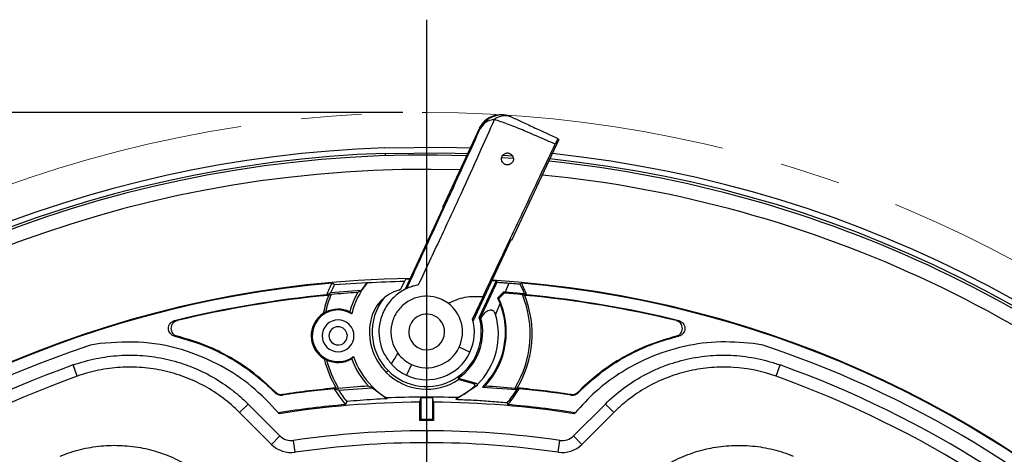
# Model space of a CAD drawing. Header units: millimetres. Extents: x 0 to 594, y 0 to 420.
# Tile 36 of 44: x 382 to 423, y 305 to 323. Entities that reach past the tile are written whole.
import ezdxf

# ---------------------------------------------------------------- set-up
doc = ezdxf.new("R2010")
doc.units = ezdxf.units.MM
doc.linetypes.add('CENTERX2', pattern=[20.32, 12.7, -2.54, 2.54, -2.54])
doc.layers.add('SLD-0', color=7, linetype='Continuous')
doc.styles.add('SLDTEXTSTYLE0', font='TXT', dxfattribs={"width": 0.75})
doc.dimstyles.new('SLDDIMSTYLE4', dxfattribs={"dimtxt": 3.5, "dimasz": 3.2, "dimexe": 0, "dimexo": 0.0625, "dimgap": 0.875, "dimtad": 1, "dimdec": 1, "dimlfac": 3, "dimrnd": 1e-09, "dimzin": 12, "dimdsep": 46, "dimtxsty": 'SLDTEXTSTYLE0', "dimsah": 1, "dimcen": 0.09, "dimadec": 0, "dimazin": 3, "dimtfac": 1, "dimtdec": 1, "dimtofl": 0, "dimtmove": 0, "dimatfit": 3, "dimfxl": 1, "dimfrac": 2, "dimtolj": 1, "dimtzin": 12, "dimarcsym": 0})

# ---------------------------------------------------------------- blocks, each defined once
blk = doc.blocks.new('_D_6')
at = {"layer": 'SLD-0', "color": 7, "transparency": 16777216}
for p, q in [((398.255, 319.301), (333.173, 319.301)), ((334.173, 215.744), (334.173, 319.301)), ((322.35, 273.341), (322.35, 274.407)), ((322.35, 274.407), (327.906, 274.407)), ((327.906, 274.407), (327.906, 273.341)), ((322.35, 261.704), (322.35, 260.637)), ((327.906, 260.637), (327.906, 261.704)), ((322.35, 260.637), (327.906, 260.637)), ((398.255, 215.744), (333.173, 215.744))]:
    blk.add_line(p, q, dxfattribs=at)
for points in [[(334.173, 319.301), (333.623, 316.101), (334.723, 316.101)], [(334.173, 215.744), (334.723, 218.944), (333.623, 218.944)]]:
    blk.add_solid(points, dxfattribs=at)
at = {"layer": 'SLD-0', "color": 7, "transparency": 16777216, "char_height": 3.5, "attachment_point": 1, "rotation": 90, "style": 'SLDTEXTSTYLE0'}
for s, insert in [('310.7', (329.662, 264.343)), ('12.23', (323.394, 261.704)), ('%%c', (329.662, 259.064))]:
    blk.add_mtext(s, dxfattribs=dict(at, insert=insert))
blk = doc.blocks.new('SW_CENTERMARKSYMBOL_1')
at = {"layer": 'SLD-0', "color": 0}
blk.add_line((0, 1.667), (0, 55.671), dxfattribs=at)

msp = doc.modelspace()

# ---------------------------------------------------------------- linework, layer by layer
at = {"color": 7, "linetype": 'Continuous', "lineweight": 25}
for p, q in [((401.46, 318.643), (399.91, 315.32)), ((401.496, 318.626), (401.46, 318.643)), ((402.826, 313.96), (404.798, 318.19)), ((397.515, 317.592), (397.519, 317.492)), ((402.443, 317.521), (402.857, 317.493)), ((402.395, 317.424), (402.887, 317.39)), ((398.354, 311.894), (399.944, 315.304)), ((399.91, 315.32), (399.944, 315.304)), ((401.201, 310.567), (402.791, 313.976)), ((402.791, 313.976), (402.826, 313.96)), ((395.396, 312.092), (396.748, 312.183)), ((396.748, 312.183), (396.507, 311.852)), ((398.201, 311.957), (398.325, 312.222)), ((398.377, 312.335), (398.325, 312.222)), ((402.168, 312.249), (401.457, 310.723)), ((401.991, 312.26), (402.168, 312.249)), ((402.694, 312.157), (402.534, 311.781)), ((396.507, 311.852), (395.23, 311.748)), ((402.486, 311.785), (402.221, 311.523)), ((402.278, 311.513), (402.503, 311.738)), ((402.534, 311.781), (402.486, 311.785)), ((403.354, 311.709), (402.534, 311.781)), ((400.154, 311.309), (399.889, 311.468)), ((401.614, 311.588), (401.179, 310.655)), ((396.113, 310.868), (396.03, 310.952)), ((402.324, 311.282), (402.141, 310.842)), ((401.523, 310.704), (401.519, 310.717)), ((401.067, 309.263), (400.614, 309.474)), ((394.777, 309.18), (394.747, 309.151)), ((396.116, 308.987), (396.191, 309.078)), ((384.625, 308.255), (384.456, 308.725)), ((397.638, 308.492), (397.559, 308.413)), ((398.621, 308.749), (398.409, 308.296)), ((413.884, 308.255), (414.053, 308.725)), ((400.578, 308.172), (401.326, 307.958)), ((401.22, 307.934), (400.587, 308.115)), ((392.898, 307.614), (392.881, 307.596)), ((392.881, 307.596), (392.915, 307.562)), ((392.932, 307.579), (392.898, 307.614)), ((392.915, 307.562), (392.932, 307.579)), ((395.56, 307.671), (396.992, 307.771)), ((396.969, 307.823), (396.938, 307.791)), ((396.992, 307.771), (397.597, 307.309)), ((401.353, 307.845), (400.473, 307.273)), ((401.592, 307.799), (403.029, 307.696)), ((405.577, 307.579), (405.594, 307.562)), ((393.218, 307.486), (393.222, 307.461)), ((398.97, 306.403), (398.97, 307.168)), ((399.005, 307.343), (399.005, 306.438)), ((399.505, 306.438), (399.505, 307.343)), ((399.54, 307.168), (399.54, 306.403)), ((405.288, 307.461), (405.291, 307.486)), ((391.419, 306.735), (391.773, 307.089)), ((391.773, 307.089), (393.111, 305.751)), ((405.398, 305.751), (406.736, 307.089)), ((407.09, 306.735), (406.736, 307.089)), ((392.758, 305.397), (391.419, 306.735)), ((393.077, 306.685), (393.044, 306.721)), ((405.433, 306.685), (405.465, 306.721)), ((407.09, 306.735), (405.752, 305.397)), ((399.255, 305.969), (399.255, 305.469)), ((392.758, 305.397), (393.111, 305.751)), ((393.752, 305.068), (393.679, 305.562)), ((404.757, 305.068), (404.83, 305.562)), ((405.752, 305.397), (405.398, 305.751))]:
    msp.add_line(p, q, dxfattribs=at)
at = {"color": 7, "linetype": 'Continuous', "lineweight": 25, "flags": 128}
for points in [[(397.507, 317.825), (399.94, 317.851), (401.077, 317.823)], [(397.515, 317.592), (399.936, 317.618), (400.97, 317.593)], [(395.396, 312.092), (395.337, 312.129), (395.291, 312.157)], [(396.759, 312.162), (396.753, 312.174), (396.748, 312.183)], [(398.377, 312.335), (398.47, 312.337), (398.561, 312.338)], [(402.201, 312.194), (402.182, 312.225), (402.168, 312.249)], [(403.16, 312.121), (403.192, 312.141), (403.218, 312.157)], [(395.061, 311.659), (395.155, 311.709), (395.23, 311.748)], [(402.503, 311.738), (402.494, 311.764), (402.486, 311.785)], [(403.354, 311.709), (403.408, 311.681), (403.449, 311.659)], [(395.148, 311.642), (395.205, 311.661), (395.249, 311.676)], [(402.278, 311.513), (402.246, 311.518), (402.221, 311.523)], [(403.362, 311.642), (403.305, 311.661), (403.26, 311.676)], [(401.519, 310.717), (401.484, 310.72), (401.457, 310.723)], [(400.578, 308.172), (400.583, 308.14), (400.587, 308.115)], [(395.56, 307.671), (395.459, 307.703), (395.381, 307.728)], [(395.463, 307.761), (395.521, 307.752), (395.567, 307.746)], [(396.938, 307.791), (396.968, 307.78), (396.992, 307.771)], [(401.22, 307.934), (401.28, 307.947), (401.326, 307.958)], [(402.942, 307.746), (403, 307.754), (403.046, 307.761)], [(403.128, 307.728), (403.073, 307.71), (403.029, 307.696)], [(395.913, 307.193), (395.883, 307.121), (395.86, 307.065)], [(397.58, 307.344), (397.59, 307.324), (397.597, 307.309)], [(398.97, 307.168), (398.989, 307.266), (399.005, 307.343)], [(399.54, 307.168), (399.52, 307.266), (399.505, 307.343)], [(402.62, 307.136), (402.636, 307.096), (402.649, 307.065)], [(398.97, 306.403), (398.989, 306.423), (399.005, 306.438)], [(399.54, 306.403), (399.52, 306.423), (399.505, 306.438)]]:
    msp.add_lwpolyline(points, dxfattribs=at)
at = {"color": 7, "linetype": 'Continuous', "lineweight": 25}
for centre, radius, start, end in [((402.403, 318.203), 1, 65.0011, 155.0011), ((402.539, 318.417), 0.75, 67.5289, 127.4193), ((402.142, 318.284), 0.731, 94.6043, 152.1039), ((399.255, 267.522), 50.333, 91.9896, 174.0027), ((399.255, 267.522), 50.1, 91.9896, 174.0946), ((399.255, 267.522), 50, 88.0867, 174.1343), ((399.255, 267.522), 50.333, 357.925, 84.0027), ((399.255, 267.522), 50, 45, 84.1343), ((399.255, 267.522), 50.1, 358.0379, 84.0946), ((399.255, 267.522), 49.4, 88.3836, 174.3759), ((399.255, 267.522), 49.4, 45, 84.3759), ((399.255, 267.522), 44.835, 90.8777, 176.493), ((399.255, 267.522), 44.811, 95.0746, 174.9254), ((399.255, 310.022), 4.502, 151.6908, 158.6881), ((399.255, 310.108), 3.232, 140.553, 166.4142), ((399.255, 267.522), 44.709, 91.1917, 93.2002), ((399.255, 267.522), 44.835, 0.8777, 86.493), ((399.255, 310.022), 4.433, 22.3628, 28.2556), ((399.255, 267.522), 44.811, 5.0746, 84.9254), ((399.255, 310.022), 4.502, 21.3119, 28.3092), ((399.255, 310.022), 4.379, 151.7884, 156.7846), ((399.255, 267.522), 44.335, 93.7424, 95.1833), ((399.255, 310.108), 3.333, 150.243, 165.3438), ((398.54, 310.26), 1.667, 105.4879, 167.9984), ((398.05, 312.027), 0.167, 285.4879, 315), ((398.05, 312.027), 0.167, 315, 335), ((399.255, 267.522), 44.335, 84.8167, 85.798), ((399.255, 267.522), 44.335, 95.4284, 103.7762), ((399.255, 267.522), 44.311, 95.318, 103.6458), ((399.255, 310.022), 4.415, 158.4736, 168.7059), ((399.255, 310.022), 4.333, 157.5646, 167.8768), ((399.255, 310.108), 2.286, 141.1648, 225), ((399.255, 310.108), 1.5, 335, 53.177), ((399.255, 310.108), 3.333, 317.1288, 24.9162), ((399.255, 310.022), 4.333, 328.3098, 22.4354), ((399.255, 310.022), 4.415, 329.1848, 21.5264), ((399.255, 267.522), 44.311, 76.3542, 84.682), ((399.255, 267.522), 44.335, 76.2238, 84.5716), ((395.543, 309.946), 1.125, 123.2939, 225), ((395.543, 309.946), 1.083, 58.2566, 225), ((395.543, 309.946), 1.117, 64.1676, 118.0367), ((395.543, 309.946), 0.667, 315, 135), ((399.255, 310.108), 2.398, 167.9984, 225), ((399.255, 310.108), 2.286, 225, 15.5887), ((399.255, 310.108), 0.75, 65, 245), ((399.255, 310.108), 0.75, 245, 65), ((399.255, 310.108), 2.345, 304.3417, 14.7105), ((399.255, 310.108), 2, 335, 15.8656), ((399.255, 310.022), 3, 314.9401, 15.8496), ((395.543, 309.946), 0.667, 135, 315), ((395.543, 309.946), 0.383, 45, 225), ((395.543, 309.946), 0.383, 7.3096, 45), ((395.543, 309.946), 0.383, 225, 357.6904), ((399.255, 310.108), 3.333, 181.9475, 183.0525), ((399.255, 267.522), 44.333, 108.8479, 161.1518), ((386.009, 306.324), 3.333, 97.3863, 108.8479), ((399.255, 310.108), 2, 245, 335), ((399.255, 310.108), 1.5, 245, 335), ((412.5, 306.324), 3.333, 71.1518, 82.5953), ((399.255, 267.522), 44.333, 18.8479, 71.1518), ((395.543, 309.946), 1.125, 225, 239.0498), ((395.543, 309.946), 1.083, 225, 306.7434), ((399.255, 310.022), 4.415, 193.6377, 210.8152), ((395.543, 309.946), 1.117, 244.307, 300.8324), ((399.255, 310.022), 4.333, 194.4669, 211.6902), ((399.255, 310.108), 3.333, 199.6562, 222.8712), ((399.255, 310.108), 3.232, 198.5858, 225), ((399.255, 310.108), 1.5, 216.5639, 245), ((399.255, 267.522), 43.78, 109.7563, 160.2437), ((399.255, 310.108), 2.398, 225, 303.7517), ((399.255, 310.108), 2, 222.4404, 245), ((399.255, 267.522), 43.78, 19.7563, 70.2437), ((399.255, 267.522), 43.28, 109.7563, 160.2437), ((399.255, 267.522), 43.28, 19.7563, 70.2437), ((393.168, 307.815), 0.333, 225, 278.59), ((399.255, 267.522), 40.417, 95.3829, 98.59), ((399.255, 267.522), 40.392, 95.5034, 98.59), ((399.255, 310.022), 4.502, 210.6329, 221.0652), ((399.255, 310.022), 4.379, 212.4742, 220.2528), ((399.255, 267.522), 40.392, 93.4674, 95.2376), ((399.255, 310.108), 3.232, 225, 238.8007), ((399.255, 310.108), 3.034, 294.9765, 311.0149), ((399.255, 267.522), 40.392, 84.7624, 86.5326), ((399.255, 310.022), 4.433, 319.3858, 328.3527), ((399.255, 310.022), 4.502, 318.9348, 329.3671), ((399.255, 267.522), 40.417, 81.41, 84.6171), ((399.255, 267.522), 40.392, 81.41, 84.4966), ((405.341, 307.815), 0.333, 261.41, 315), ((393.168, 307.815), 0.358, 225, 278.59), ((399.255, 267.522), 39.647, 90.4117, 98.9648), ((399.255, 267.522), 39.857, 88.1582, 92.4076), ((399.255, 267.522), 39.822, 89.6403, 90.3597), ((399.255, 267.522), 39.647, 81.0354, 89.5883), ((405.341, 307.815), 0.358, 261.41, 315), ((399.255, 267.522), 39.688, 94.9063, 99.0027), ((399.255, 267.522), 39.688, 80.9974, 85.0937), ((399.255, 267.522), 38.882, 89.5802, 90.4198), ((399.255, 267.522), 38.917, 89.6319, 90.3681), ((399.255, 267.522), 38.447, 90, 98.3381), ((399.255, 267.522), 38.447, 81.6619, 90), ((393.583, 306.222), 0.667, 225, 278.3381), ((404.927, 306.222), 0.667, 261.6619, 315), ((393.583, 306.222), 1.167, 225, 278.3381), ((399.255, 267.522), 37.947, 90, 98.3381), ((399.255, 267.522), 37.947, 81.6619, 90), ((404.927, 306.222), 1.167, 261.6619, 315)]:
    msp.add_arc(centre, radius, start, end, dxfattribs=at)
for points, knots in [([(401.46, 318.643), (401.535, 318.764), (401.693, 319.016), (402.08, 319.205), (402.468, 319.24), (402.684, 319.163), (402.789, 319.127)], [0, 0, 0, 0, 0.270257, 0.562423, 0.789733, 1, 1, 1, 1]), ([(402.083, 319.012), (401.877, 318.543), (401.464, 317.603), (400.695, 315.912), (399.842, 314.071), (399.214, 312.742), (398.9, 312.077)], [0, 0, 0, 0, 0.250431, 0.501116, 0.75018, 1, 1, 1, 1]), ([(404.636, 317.977), (404.399, 318.082), (403.925, 318.291), (403.252, 318.577), (402.621, 318.832), (402.264, 318.952), (402.083, 319.012)], [0, 0, 0, 0, 0.247904, 0.496068, 0.745168, 1, 1, 1, 1]), ([(402.825, 319.109), (402.967, 319.043), (403.251, 318.911), (403.893, 318.611), (404.426, 318.363), (404.752, 318.211)], [0, 0, 0, 0, 0.281567, 0.561013, 1, 1, 1, 1]), ([(398.418, 311.925), (398.751, 312.645), (399.417, 314.083), (400.254, 315.904), (400.955, 317.435), (401.316, 318.229), (401.496, 318.626)], [0, 0, 0, 0, 0.279631, 0.558708, 0.779098, 1, 1, 1, 1]), ([(401.614, 311.588), (401.931, 312.263), (402.566, 313.613), (403.38, 315.336), (404.076, 316.803), (404.449, 317.585), (404.636, 317.977)], [0, 0, 0, 0, 0.279967, 0.55992, 0.779963, 1, 1, 1, 1]), ([(404.752, 318.211), (404.746, 318.201), (404.734, 318.18), (404.668, 318.044), (404.636, 317.977)], [0, 0, 0, 0, 0.5000683, 1, 1, 1, 1]), ([(402.53, 317.132), (402.501, 317.151), (402.443, 317.187), (402.409, 317.249), (402.391, 317.302), (402.383, 317.357), (402.391, 317.43), (402.425, 317.5), (402.471, 317.549), (402.516, 317.581), (402.57, 317.603), (402.63, 317.611), (402.689, 317.606), (402.723, 317.592), (402.741, 317.585)], [0, 0, 0, 0, 0.1246313, 0.2492259, 0.2959272, 0.3742983, 0.4988344, 0.6234971, 0.690006, 0.7489417, 0.8128341, 0.8743758, 0.9343077, 1, 1, 1, 1]), ([(402.741, 317.585), (402.766, 317.57), (402.824, 317.535), (402.871, 317.457), (402.89, 317.37), (402.879, 317.281), (402.836, 317.199), (402.768, 317.142), (402.701, 317.115), (402.642, 317.107), (402.582, 317.112), (402.548, 317.125), (402.53, 317.132)], [0, 0, 0, 0, 0.1082065, 0.2495034, 0.3742909, 0.4993348, 0.6401539, 0.7487706, 0.8133711, 0.8742482, 0.9346587, 1, 1, 1, 1]), ([(401.519, 310.717), (401.651, 311.003), (401.887, 311.514), (402.105, 311.986), (402.201, 312.194)], [0, 0, 0, 0, 0.559784, 1, 1, 1, 1]), ([(402.201, 312.194), (402.202, 312.194), (402.205, 312.193), (402.233, 312.191), (402.281, 312.187), (402.353, 312.182), (402.441, 312.176), (402.532, 312.169), (402.619, 312.163), (402.668, 312.159), (402.694, 312.157)], [0, 0, 0, 0, 0.128992, 0.249018, 0.377976, 0.498741, 0.623618, 0.749089, 0.869738, 1, 1, 1, 1]), ([(402.694, 312.157), (402.781, 312.151), (402.937, 312.139), (403.092, 312.127), (403.16, 312.121)], [0, 0, 0, 0, 0.559973, 1, 1, 1, 1]), ([(396.361, 311.763), (396.388, 311.779), (396.435, 311.809), (396.485, 311.839), (396.507, 311.852)], [0, 0, 0, 0, 0.56, 1, 1, 1, 1]), ([(398.9, 312.077), (398.834, 312.063), (398.752, 312.046), (398.667, 312.02), (398.646, 312.013), (398.64, 312.012), (398.639, 312.011), (398.639, 312.011), (398.553, 311.984), (398.303, 311.884), (397.992, 311.68), (397.72, 311.403), (397.542, 311.156), (397.403, 310.883), (397.281, 310.515), (397.234, 310.079), (397.302, 309.601), (397.47, 309.152), (397.676, 308.89), (397.779, 308.759)], [0, 0, 0, 0, 0.0468767, 0.0587098, 0.0617232, 0.0625042, 0.0627132, 0.0627905, 0.0628012, 0.1251452, 0.2499684, 0.3126788, 0.3754068, 0.4382202, 0.5010437, 0.6260418, 0.7505718, 0.8754854, 1, 1, 1, 1]), ([(399.889, 311.468), (399.733, 311.523), (399.42, 311.633), (398.921, 311.597), (398.523, 311.438), (398.244, 311.227), (398.061, 311.03), (397.917, 310.805), (397.782, 310.477), (397.732, 310.061), (397.812, 309.604), (397.971, 309.344), (398.05, 309.215)], [0, 0, 0, 0, 0.124814, 0.24961, 0.374281, 0.44026, 0.499573, 0.561853, 0.625043, 0.750181, 0.87513, 1, 1, 1, 1]), ([(400.154, 311.309), (400.385, 311.413), (400.849, 311.622), (401.358, 311.6), (401.614, 311.588)], [0, 0, 0, 0, 0.497548, 1, 1, 1, 1]), ([(402.221, 311.523), (402.239, 311.485), (402.273, 311.411), (402.307, 311.325), (402.324, 311.282)], [0, 0, 0, 0, 0.498447, 1, 1, 1, 1]), ([(395.018, 310.932), (395.001, 310.925), (394.97, 310.911), (394.939, 310.894), (394.925, 310.887)], [0, 0, 0, 0, 0.56, 1, 1, 1, 1]), ([(402.141, 310.842), (402.129, 310.875), (402.11, 310.925), (402.063, 310.977), (402.019, 311.005), (401.969, 311.02), (401.898, 311.022), (401.78, 310.985), (401.641, 310.875), (401.563, 310.761), (401.523, 310.704)], [0, 0, 0, 0, 0.125391, 0.189397, 0.250695, 0.312023, 0.376547, 0.50165, 0.750438, 1, 1, 1, 1]), ([(402.324, 311.282), (402.326, 311.277), (402.344, 311.231), (402.4, 311.07), (402.494, 310.725), (402.565, 310.149), (402.493, 309.349), (402.182, 308.494), (401.776, 308.016), (401.592, 307.799)], [0, 0, 0, 0, 0.00454, 0.039588, 0.136278, 0.289965, 0.500483, 0.774194, 1, 1, 1, 1]), ([(388.699, 309.934), (388.664, 309.946), (388.594, 309.97), (388.511, 310.048), (388.456, 310.146), (388.437, 310.257), (388.455, 310.368), (388.509, 310.467), (388.592, 310.545), (388.662, 310.57), (388.697, 310.582)], [0, 0, 0, 0, 0.125009, 0.249934, 0.374937, 0.499863, 0.624861, 0.749789, 0.87478, 1, 1, 1, 1]), ([(388.801, 310.582), (388.766, 310.57), (388.696, 310.546), (388.613, 310.468), (388.559, 310.37), (388.54, 310.26), (388.558, 310.149), (388.612, 310.05), (388.694, 309.972), (388.764, 309.947), (388.799, 309.935)], [0, 0, 0, 0, 0.125012, 0.249919, 0.374924, 0.499834, 0.624832, 0.749745, 0.874731, 1, 1, 1, 1]), ([(388.697, 310.582), (388.717, 310.582), (388.752, 310.582), (388.786, 310.582), (388.801, 310.582)], [0, 0, 0, 0, 0.56, 1, 1, 1, 1]), ([(409.708, 310.582), (409.72, 310.582), (409.739, 310.582), (409.766, 310.582), (409.789, 310.582), (409.805, 310.582), (409.812, 310.582)], [0, 0, 0, 0, 0.34, 0.56, 0.78, 1, 1, 1, 1]), ([(409.711, 309.935), (409.746, 309.947), (409.815, 309.972), (409.898, 310.05), (409.951, 310.148), (409.969, 310.259), (409.95, 310.37), (409.896, 310.468), (409.814, 310.545), (409.744, 310.57), (409.708, 310.582)], [0, 0, 0, 0, 0.125012, 0.249919, 0.374924, 0.499833, 0.624832, 0.749744, 0.87473, 1, 1, 1, 1]), ([(409.812, 310.582), (409.847, 310.57), (409.918, 310.545), (410, 310.467), (410.054, 310.369), (410.072, 310.257), (410.053, 310.146), (409.999, 310.048), (409.916, 309.97), (409.845, 309.946), (409.81, 309.934)], [0, 0, 0, 0, 0.125009, 0.249934, 0.374937, 0.499863, 0.624861, 0.749789, 0.87478, 1, 1, 1, 1]), ([(393.044, 306.721), (392.685, 307.103), (391.969, 307.862), (390.655, 308.729), (389.136, 309.379), (387.413, 309.75), (386.191, 309.67), (385.581, 309.63)], [0, 0, 0, 0, 0.188213, 0.374168, 0.561097, 0.780784, 1, 1, 1, 1]), ([(388.799, 309.935), (388.788, 309.935), (388.769, 309.935), (388.743, 309.934), (388.721, 309.934), (388.707, 309.934), (388.699, 309.934)], [0, 0, 0, 0, 0.34, 0.56, 0.78, 1, 1, 1, 1]), ([(388.699, 309.934), (389.133, 309.81), (390.005, 309.561), (391.131, 308.981), (392.099, 308.326), (392.62, 307.84), (392.881, 307.596)], [0, 0, 0, 0, 0.2788211, 0.5595663, 0.7795696, 1, 1, 1, 1]), ([(392.898, 307.614), (392.569, 307.915), (391.911, 308.518), (390.847, 309.168), (389.805, 309.647), (389.134, 309.839), (388.799, 309.935)], [0, 0, 0, 0, 0.2802406, 0.560968, 0.7809027, 1, 1, 1, 1]), ([(412.93, 309.629), (412.41, 309.668), (411.375, 309.746), (409.827, 309.495), (408.458, 309.019), (407.288, 308.37), (406.302, 307.629), (405.744, 307.024), (405.465, 306.721)], [0, 0, 0, 0, 0.186732, 0.372278, 0.559015, 0.704819, 0.852087, 1, 1, 1, 1]), ([(409.711, 309.935), (409.28, 309.807), (408.417, 309.551), (407.305, 308.965), (406.35, 308.309), (405.836, 307.823), (405.577, 307.579)], [0, 0, 0, 0, 0.2796461, 0.5596774, 0.7787589, 1, 1, 1, 1]), ([(405.594, 307.562), (405.932, 307.874), (406.604, 308.495), (407.699, 309.161), (408.771, 309.647), (409.465, 309.839), (409.81, 309.934)], [0, 0, 0, 0, 0.2809892, 0.5597224, 0.7806647, 1, 1, 1, 1]), ([(409.81, 309.934), (409.791, 309.934), (409.758, 309.935), (409.725, 309.935), (409.711, 309.935)], [0, 0, 0, 0, 0.56, 1, 1, 1, 1]), ([(384.456, 308.725), (384.769, 308.838), (385.086, 308.927), (385.729, 309.059), (386.054, 309.103), (386.548, 309.134), (386.714, 309.139), (387.046, 309.136), (387.211, 309.129), (387.702, 309.09), (388.027, 309.042), (388.507, 308.935), (388.667, 308.893), (388.983, 308.799), (389.141, 308.746), (389.606, 308.57), (389.904, 308.433), (390.479, 308.117), (390.756, 307.94), (391.153, 307.642), (391.283, 307.537), (391.534, 307.32), (391.655, 307.207), (391.773, 307.089)], [0, 0, 0, 0, 0.125, 0.125, 0.25, 0.25, 0.3125, 0.3125, 0.375, 0.375, 0.5, 0.5, 0.5625, 0.5625, 0.625, 0.625, 0.75, 0.75, 0.875, 0.875, 0.9375, 0.9375, 1, 1, 1, 1]), ([(394.964, 308.981), (394.982, 308.973), (395.014, 308.958), (395.045, 308.945), (395.059, 308.94)], [0, 0, 0, 0, 0.560003, 1, 1, 1, 1]), ([(397.779, 308.759), (397.828, 308.845), (397.915, 308.999), (398.009, 309.149), (398.05, 309.215)], [0, 0, 0, 0, 0.560596, 1, 1, 1, 1]), ([(406.736, 307.089), (406.972, 307.324), (407.221, 307.54), (407.745, 307.934), (408.021, 308.112), (408.454, 308.35), (408.603, 308.425), (408.904, 308.564), (409.056, 308.628), (409.518, 308.802), (409.832, 308.896), (410.312, 309.004), (410.474, 309.034), (410.801, 309.084), (410.967, 309.103), (411.462, 309.142), (411.79, 309.145), (412.444, 309.104), (412.77, 309.061), (413.257, 308.961), (413.419, 308.922), (413.739, 308.832), (413.897, 308.781), (414.053, 308.725)], [0, 0, 0, 0, 0.125, 0.125, 0.25, 0.25, 0.3125, 0.3125, 0.375, 0.375, 0.5, 0.5, 0.5625, 0.5625, 0.625, 0.625, 0.75, 0.75, 0.875, 0.875, 0.9375, 0.9375, 1, 1, 1, 1]), ([(391.419, 306.735), (390.983, 307.172), (390.495, 307.537), (389.824, 307.907), (389.686, 307.976), (389.407, 308.105), (389.265, 308.164), (388.837, 308.326), (388.545, 308.414), (388.099, 308.514), (387.949, 308.542), (387.645, 308.588), (387.491, 308.605), (387.032, 308.642), (386.727, 308.644), (386.119, 308.607), (385.816, 308.567), (385.364, 308.474), (385.214, 308.437), (384.917, 308.354), (384.77, 308.307), (384.625, 308.255)], [0, 0, 0, 0, 0.25, 0.25, 0.3125, 0.3125, 0.375, 0.375, 0.5, 0.5, 0.5625, 0.5625, 0.625, 0.625, 0.75, 0.75, 0.875, 0.875, 0.9375, 0.9375, 1, 1, 1, 1]), ([(413.884, 308.255), (413.303, 308.463), (412.706, 308.586), (411.942, 308.635), (411.788, 308.639), (411.48, 308.636), (411.327, 308.63), (410.87, 308.594), (410.569, 308.549), (410.122, 308.449), (409.974, 308.411), (409.68, 308.323), (409.534, 308.274), (409.102, 308.111), (408.825, 307.983), (408.291, 307.69), (408.035, 307.525), (407.665, 307.249), (407.545, 307.152), (407.312, 306.95), (407.199, 306.845), (407.09, 306.735)], [0, 0, 0, 0, 0.25, 0.25, 0.3125, 0.3125, 0.375, 0.375, 0.5, 0.5, 0.5625, 0.5625, 0.625, 0.625, 0.75, 0.75, 0.875, 0.875, 0.9375, 0.9375, 1, 1, 1, 1]), ([(396.812, 307.841), (396.835, 307.831), (396.876, 307.815), (396.919, 307.799), (396.938, 307.791)], [0, 0, 0, 0, 0.56, 1, 1, 1, 1]), ([(401.246, 307.819), (401.25, 307.824), (401.258, 307.832), (401.266, 307.849), (401.269, 307.866), (401.268, 307.884), (401.262, 307.901), (401.251, 307.916), (401.237, 307.927), (401.226, 307.932), (401.22, 307.934)], [0, 0, 0, 0, 0.123294, 0.250362, 0.374815, 0.499855, 0.621942, 0.74944, 0.875199, 1, 1, 1, 1]), ([(401.353, 307.845), (401.341, 307.842), (401.321, 307.837), (401.293, 307.831), (401.27, 307.825), (401.254, 307.821), (401.246, 307.819)], [0, 0, 0, 0, 0.34, 0.56, 0.78, 1, 1, 1, 1]), ([(401.326, 307.958), (401.332, 307.956), (401.345, 307.951), (401.359, 307.936), (401.371, 307.919), (401.373, 307.905), (401.374, 307.899)], [0, 0, 0, 0, 0.246447, 0.499929, 0.752048, 1, 1, 1, 1]), ([(401.374, 307.899), (401.374, 307.894), (401.374, 307.885), (401.371, 307.871), (401.364, 307.857), (401.357, 307.849), (401.353, 307.845)], [0, 0, 0, 0, 0.2589643, 0.4997494, 0.7555184, 1, 1, 1, 1]), ([(401.698, 307.841), (401.678, 307.833), (401.643, 307.819), (401.608, 307.805), (401.592, 307.799)], [0, 0, 0, 0, 0.56, 1, 1, 1, 1]), ([(397.597, 307.309), (397.408, 307.3), (397.02, 307.28), (396.463, 307.241), (396.098, 307.209), (395.913, 307.193)], [0, 0, 0, 0, 0.319634, 0.6549045, 1, 1, 1, 1]), ([(400.473, 307.273), (400.485, 307.289), (400.507, 307.317), (400.527, 307.346), (400.536, 307.358)], [0, 0, 0, 0, 0.5599999, 1, 1, 1, 1]), ([(402.62, 307.136), (402.388, 307.157), (401.929, 307.196), (401.223, 307.242), (400.719, 307.263), (400.473, 307.273)], [0, 0, 0, 0, 0.345281, 0.68173, 1, 1, 1, 1]), ([(383.91, 304.908), (384.184, 305.021), (384.465, 305.112), (384.895, 305.219), (385.04, 305.249), (385.33, 305.298), (385.475, 305.317), (385.911, 305.359), (386.203, 305.366), (386.643, 305.343), (386.79, 305.331), (387.083, 305.294), (387.228, 305.27), (387.659, 305.184), (387.94, 305.106), (388.354, 304.958), (388.49, 304.903), (388.759, 304.784), (388.892, 304.718), (389.282, 304.51), (389.528, 304.354), (389.997, 304.006), (390.219, 303.814), (390.429, 303.605)], [0, 0, 0, 0, 0.125, 0.125, 0.1875, 0.1875, 0.25, 0.25, 0.375, 0.375, 0.4375, 0.4375, 0.5, 0.5, 0.625, 0.625, 0.6875, 0.6875, 0.75, 0.75, 0.875, 0.875, 1, 1, 1, 1]), ([(408.081, 303.605), (408.29, 303.814), (408.514, 304.007), (408.989, 304.359), (409.238, 304.516), (409.754, 304.791), (410.021, 304.909), (410.435, 305.058), (410.577, 305.103), (410.861, 305.181), (411.004, 305.215), (411.435, 305.301), (411.725, 305.336), (412.163, 305.358), (412.31, 305.36), (412.604, 305.353), (412.753, 305.344), (413.192, 305.302), (413.48, 305.252), (414.046, 305.111), (414.325, 305.021), (414.599, 304.908)], [0, 0, 0, 0, 0.125, 0.125, 0.25, 0.25, 0.375, 0.375, 0.4375, 0.4375, 0.5, 0.5, 0.625, 0.625, 0.6875, 0.6875, 0.75, 0.75, 0.875, 0.875, 1, 1, 1, 1])]:
    msp.add_open_spline(points, degree=3, knots=knots, dxfattribs=at)
at = {"layer": 'SLD-0', "color": 7, "linetype": 'CENTERX2', "lineweight": 18}
msp.add_circle((399.255, 267.522), 51.779, dxfattribs=at)

# ---------------------------------------------------------------- block references
at = {"layer": 'SLD-0', "color": 7}
msp.add_blockref('SW_CENTERMARKSYMBOL_1', (399.255, 267.522), dxfattribs=at)

# ---------------------------------------------------------------- dimensions: what is measured, and where the dimension line sits
dim = msp.add_linear_dim(base=(334.173, 319.301), p1=(399.255, 215.744), p2=(399.255, 319.301), angle=90, text='%%c<>', dimstyle='SLDDIMSTYLE4', dxfattribs=at)
dim.commit()
dim.dimension.update_dxf_attribs({"geometry": '_D_6', "text_midpoint": (334.173, 267.522), "dimtype": 160})

doc.saveas('drawing.dxf')
